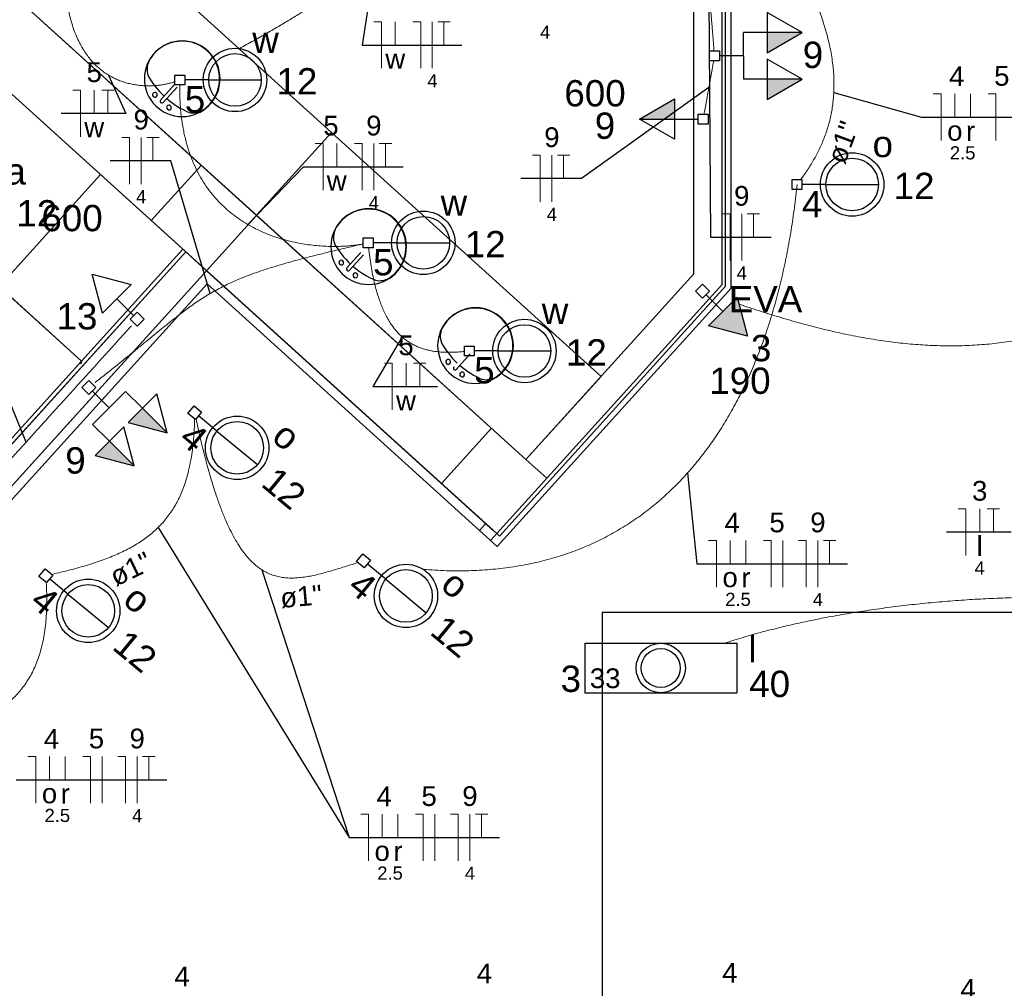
# Model space of a CAD drawing. Header units: millimetres. Extents: x 7 to 269, y 1 to 169.
# Tile 77 of 113: x 74.85 to 80.13, y 42.63 to 47.82. Entities that reach past the tile are written whole.
import ezdxf

# ---------------------------------------------------------------- set-up
doc = ezdxf.new("R2010")
doc.units = ezdxf.units.MM
doc.header["$MEASUREMENT"] = 0
for name, color, linetype, lineweight in [('Eletroduto - Marco Polo', 6, 'Continuous', 9), ('Fiação - Marco Polo', 3, 'Continuous', 9), ('Layout - Marco Polo', 252, 'Continuous', 25), ('Linha de Chamada - Marco Polo', 1, 'Continuous', 25), ('Luminárias - Marco Polo', 5, 'Continuous', 25), ('Textos - Marco Polo', 143, 'Continuous', 25), ('Tomadas - Marco Polo', 150, 'Continuous', 25)]:
    doc.layers.add(name, color=color, linetype=linetype, lineweight=lineweight)
doc.layers.add('Parede - Marco Polo', color=7, linetype='Continuous')
doc.styles.add('Arial', font='arial.ttf')

msp = doc.modelspace()

# ---------------------------------------------------------------- hatches: boundary and pattern name
at = {"layer": 'Tomadas - Marco Polo', "linetype": 'Continuous'}
for points in [[(78.8635, 47.7542), (79.051, 47.7542), (78.8635, 47.646)], [(78.8635, 47.5042), (79.051, 47.5042), (78.8635, 47.396)], [(78.3653, 47.2904), (78.1778, 47.2904), (78.3653, 47.3987)], [(78.5485, 46.1818), (78.7576, 46.1258), (78.7015, 46.3349)], [(75.5118, 45.7395), (75.6445, 45.6069), (75.4353, 45.6629)], [(75.3351, 45.5626), (75.4676, 45.4301), (75.2585, 45.4861)]]:
    msp.add_hatch(color=256, dxfattribs=at).paths.add_polyline_path(points)

# ---------------------------------------------------------------- linework, layer by layer
at = {"layer": 'Eletroduto - Marco Polo', "linetype": 'Continuous'}
for points in [[(76.0324, 47.6688), (76.1087, 47.7111), (76.1802, 47.7517), (76.2473, 47.7908), (76.31, 47.8284), (76.3684, 47.8644), (76.4229, 47.8991), (76.4735, 47.9324), (76.5204, 47.9644), (76.5638, 47.9951), (76.6038, 48.0246), (76.6407, 48.053), (76.6746, 48.0803), (76.7056, 48.1066), (76.734, 48.1319), (76.7599, 48.1562), (76.7835, 48.1797), (76.8049, 48.2024), (76.8244, 48.2243), (76.842, 48.2455), (76.858, 48.2661), (76.8726, 48.2861), (76.8858, 48.3055), (76.898, 48.3244), (76.9091, 48.3429), (76.9195, 48.3611), (76.9293, 48.3789), (76.9387, 48.3964), (76.9477, 48.4138), (76.9567, 48.4309), (76.9658, 48.448)], [(78.522, 48.3381), (78.5247, 48.3059), (78.5272, 48.2756), (78.5295, 48.2471), (78.5317, 48.2203), (78.5338, 48.1951), (78.5358, 48.1713), (78.5376, 48.1487), (78.5394, 48.1273), (78.5411, 48.1068), (78.5427, 48.0872), (78.5443, 48.0683), (78.5458, 48.0499), (78.5473, 48.032), (78.5487, 48.0144), (78.5501, 47.9969), (78.5516, 47.9793), (78.553, 47.9617), (78.5545, 47.9438), (78.556, 47.9254), (78.5576, 47.9065), (78.5592, 47.8869), (78.5609, 47.8664), (78.5627, 47.845), (78.5645, 47.8224), (78.5665, 47.7986), (78.5686, 47.7734), (78.5708, 47.7466), (78.5731, 47.7181), (78.5756, 47.6878), (78.5783, 47.6556)], [(79.0307, 48.1155), (79.0595, 48.0602), (79.0857, 48.0063), (79.1094, 47.9538), (79.1305, 47.9027), (79.1493, 47.853), (79.1657, 47.8047), (79.1798, 47.7576), (79.1918, 47.7119), (79.2016, 47.6673), (79.2094, 47.624), (79.2151, 47.5819), (79.219, 47.5409), (79.221, 47.5011), (79.2213, 47.4624), (79.2198, 47.4247), (79.2168, 47.388), (79.2121, 47.3524), (79.206, 47.3177), (79.1985, 47.2839), (79.1897, 47.2511), (79.1795, 47.2191), (79.1682, 47.188), (79.1557, 47.1577), (79.1422, 47.1282), (79.1277, 47.0994), (79.1123, 47.0714), (79.0961, 47.044), (79.0791, 47.0173), (79.0614, 46.9913), (79.043, 46.9658)], [(75.0929, 48.0601), (75.0965, 48.0018), (75.1025, 47.9471), (75.1105, 47.8961), (75.1206, 47.8487), (75.1325, 47.8046), (75.1462, 47.7638), (75.1616, 47.7262), (75.1785, 47.6916), (75.1968, 47.6601), (75.2163, 47.6314), (75.237, 47.6054), (75.2588, 47.5821), (75.2814, 47.5614), (75.3049, 47.543), (75.3289, 47.527), (75.3536, 47.5132), (75.3786, 47.5014), (75.4039, 47.4917), (75.4294, 47.4839), (75.455, 47.4778), (75.4804, 47.4734), (75.5057, 47.4705), (75.5306, 47.4691), (75.5551, 47.469), (75.579, 47.4702), (75.6022, 47.4724), (75.6246, 47.4757), (75.6461, 47.4799), (75.6665, 47.4849), (75.6857, 47.4905)], [(78.5757, 47.6025), (78.5733, 47.5894), (78.5711, 47.5771), (78.569, 47.5654), (78.5671, 47.5544), (78.5652, 47.544), (78.5634, 47.534), (78.5617, 47.5246), (78.5601, 47.5156), (78.5586, 47.5069), (78.5571, 47.4986), (78.5556, 47.4905), (78.5542, 47.4827), (78.5529, 47.475), (78.5515, 47.4674), (78.5501, 47.4599), (78.5488, 47.4523), (78.5474, 47.4447), (78.5461, 47.437), (78.5447, 47.4292), (78.5432, 47.4211), (78.5417, 47.4128), (78.5402, 47.4041), (78.5386, 47.3951), (78.5369, 47.3857), (78.5351, 47.3757), (78.5332, 47.3653), (78.5313, 47.3543), (78.5292, 47.3426), (78.527, 47.3303), (78.5246, 47.3172)], [(75.7118, 47.4744), (75.7129, 47.395), (75.7185, 47.3204), (75.7282, 47.2503), (75.742, 47.1846), (75.7595, 47.1233), (75.7805, 47.0661), (75.8048, 47.0131), (75.8321, 46.9639), (75.8621, 46.9186), (75.8946, 46.877), (75.9294, 46.8389), (75.9663, 46.8043), (76.0049, 46.7729), (76.0451, 46.7447), (76.0865, 46.7196), (76.129, 46.6974), (76.1722, 46.678), (76.2161, 46.6612), (76.2602, 46.647), (76.3044, 46.6352), (76.3484, 46.6256), (76.392, 46.6182), (76.4349, 46.6128), (76.4769, 46.6094), (76.5177, 46.6076), (76.5571, 46.6076), (76.5949, 46.609), (76.6308, 46.6118), (76.6645, 46.6159), (76.6958, 46.6211)], [(81.936, 47.3093), (81.8236, 47.1716), (81.712, 47.0434), (81.6013, 46.9244), (81.4914, 46.8144), (81.3823, 46.7131), (81.2738, 46.6204), (81.1659, 46.5359), (81.0585, 46.4594), (80.9517, 46.3906), (80.8453, 46.3294), (80.7392, 46.2754), (80.6334, 46.2284), (80.5279, 46.1881), (80.4226, 46.1544), (80.3173, 46.127), (80.2121, 46.1055), (80.107, 46.0898), (80.0017, 46.0797), (79.8963, 46.0748), (79.7907, 46.075), (79.6849, 46.0799), (79.5788, 46.0893), (79.4722, 46.1031), (79.3653, 46.1208), (79.2578, 46.1424), (79.1498, 46.1675), (79.0412, 46.1959), (78.9319, 46.2273), (78.8218, 46.2615), (78.7109, 46.2983)], [(77.0187, 44.875), (77.1425, 44.8682), (77.262, 44.868), (77.3773, 44.8744), (77.4884, 44.8872), (77.5954, 44.9062), (77.6984, 44.9313), (77.7972, 44.9623), (77.8921, 44.999), (77.9829, 45.0413), (78.0698, 45.0891), (78.1527, 45.1421), (78.2317, 45.2002), (78.3069, 45.2633), (78.3782, 45.3312), (78.4457, 45.4037), (78.5095, 45.4807), (78.5695, 45.562), (78.6258, 45.6475), (78.6784, 45.7369), (78.7273, 45.8302), (78.7727, 45.9272), (78.8144, 46.0277), (78.8526, 46.1316), (78.8873, 46.2387), (78.9185, 46.3488), (78.9462, 46.4619), (78.9705, 46.5776), (78.9914, 46.6959), (79.0089, 46.8167), (79.0232, 46.9397)], [(76.6965, 46.6209), (76.6106, 46.6011), (76.5308, 46.5822), (76.4567, 46.564), (76.388, 46.5465), (76.3243, 46.5295), (76.2652, 46.5128), (76.2103, 46.4964), (76.1593, 46.48), (76.1118, 46.4637), (76.0674, 46.4471), (76.0258, 46.4303), (75.9865, 46.413), (75.9492, 46.3952), (75.9136, 46.3767), (75.8792, 46.3574), (75.8457, 46.3371), (75.8126, 46.3157), (75.7797, 46.2931), (75.7466, 46.2692), (75.7128, 46.2437), (75.678, 46.2166), (75.6419, 46.1878), (75.604, 46.1571), (75.564, 46.1244), (75.5215, 46.0896), (75.4761, 46.0524), (75.4275, 46.0129), (75.3753, 45.9708), (75.3191, 45.926), (75.2585, 45.8785)], [(76.7254, 46.6), (76.7314, 46.5494), (76.7384, 46.5019), (76.7465, 46.4572), (76.7554, 46.4154), (76.7654, 46.3763), (76.7762, 46.3399), (76.7879, 46.3061), (76.8004, 46.2747), (76.8138, 46.2457), (76.828, 46.2191), (76.843, 46.1947), (76.8587, 46.1724), (76.8751, 46.1523), (76.8922, 46.134), (76.91, 46.1177), (76.9285, 46.1032), (76.9475, 46.0905), (76.9672, 46.0794), (76.9874, 46.0698), (77.0081, 46.0617), (77.0293, 46.0551), (77.0511, 46.0497), (77.0732, 46.0456), (77.0958, 46.0426), (77.1189, 46.0406), (77.1422, 46.0397), (77.166, 46.0396), (77.19, 46.0403), (77.2144, 46.0418), (77.239, 46.0439)], [(74.309, 44.9186), (74.364, 44.9794), (74.4156, 45.0364), (74.464, 45.0899), (74.5094, 45.1401), (74.5522, 45.1873), (74.5925, 45.2318), (74.6305, 45.2738), (74.6666, 45.3137), (74.7009, 45.3516), (74.7338, 45.3879), (74.7654, 45.4228), (74.796, 45.4566), (74.8258, 45.4895), (74.8551, 45.5219), (74.8842, 45.554), (74.9132, 45.5861), (74.9424, 45.6184), (74.9721, 45.6512), (75.0025, 45.6848), (75.0338, 45.7194), (75.0664, 45.7553), (75.1003, 45.7928), (75.136, 45.8322), (75.1735, 45.8737), (75.2132, 45.9176), (75.2554, 45.9641), (75.3001, 46.0136), (75.3478, 46.0662), (75.3986, 46.1224), (75.4528, 46.1822)], [(75.7915, 45.6823), (75.7895, 45.6279), (75.786, 45.5761), (75.7809, 45.5267), (75.7742, 45.4798), (75.766, 45.4352), (75.7563, 45.3928), (75.7449, 45.3526), (75.732, 45.3145), (75.7174, 45.2785), (75.7013, 45.2443), (75.6835, 45.2121), (75.6641, 45.1816), (75.643, 45.1528), (75.6203, 45.1256), (75.596, 45.1), (75.5699, 45.0759), (75.5422, 45.0531), (75.5129, 45.0317), (75.4818, 45.0115), (75.449, 44.9924), (75.4145, 44.9745), (75.3783, 44.9575), (75.3403, 44.9415), (75.3006, 44.9263), (75.2592, 44.9118), (75.216, 44.8981), (75.171, 44.885), (75.1243, 44.8724), (75.0757, 44.8602), (75.0254, 44.8484)], [(75.7991, 45.6819), (75.821, 45.584), (75.8431, 45.4935), (75.8654, 45.41), (75.8879, 45.3333), (75.9107, 45.2631), (75.9338, 45.1993), (75.9572, 45.1416), (75.981, 45.0896), (76.0052, 45.0432), (76.0298, 45.0021), (76.0549, 44.9661), (76.0805, 44.9349), (76.1067, 44.9083), (76.1334, 44.886), (76.1607, 44.8677), (76.1887, 44.8533), (76.2174, 44.8424), (76.2467, 44.8349), (76.2769, 44.8304), (76.3078, 44.8287), (76.3395, 44.8296), (76.372, 44.8328), (76.4055, 44.8381), (76.4398, 44.8451), (76.4751, 44.8538), (76.5114, 44.8638), (76.5488, 44.8748), (76.5872, 44.8867), (76.6266, 44.8991), (76.6672, 44.9119)], [(74.9956, 44.8051), (74.9981, 44.7461), (74.9985, 44.6899), (74.9966, 44.6365), (74.9927, 44.5857), (74.9866, 44.5375), (74.9785, 44.4919), (74.9682, 44.4487), (74.956, 44.4078), (74.9417, 44.3692), (74.9255, 44.3328), (74.9073, 44.2985), (74.8871, 44.2662), (74.8651, 44.236), (74.8412, 44.2075), (74.8154, 44.1809), (74.7878, 44.156), (74.7583, 44.1328), (74.7271, 44.1111), (74.6942, 44.0909), (74.6595, 44.072), (74.6231, 44.0546), (74.585, 44.0383), (74.5453, 44.0233), (74.5039, 44.0093), (74.461, 43.9963), (74.4164, 43.9842), (74.3703, 43.973), (74.3227, 43.9626), (74.2736, 43.9529), (74.223, 43.9438)], [(78.6334, 44.4793), (78.7345, 44.5106), (78.8385, 44.5398), (78.9451, 44.5669), (79.0541, 44.5918), (79.1651, 44.6145), (79.278, 44.6352), (79.3924, 44.6537), (79.508, 44.6702), (79.6246, 44.6845), (79.742, 44.6966), (79.8597, 44.7067), (79.9777, 44.7147), (80.0955, 44.7205), (80.2129, 44.7243), (80.3297, 44.7259), (80.4455, 44.7254), (80.5601, 44.7229), (80.6732, 44.7182), (80.7846, 44.7115), (80.8939, 44.7026), (81.0009, 44.6917), (81.1053, 44.6787), (81.2069, 44.6636), (81.3053, 44.6464), (81.4003, 44.6271), (81.4917, 44.6058), (81.579, 44.5823), (81.6622, 44.5569), (81.7408, 44.5293), (81.8147, 44.4997)]]:
    msp.add_spline(points, degree=3, dxfattribs=at)
at = {"layer": 'Fiação - Marco Polo'}
for p, q in [((76.7528, 47.8128), (76.7946, 47.8128)), ((76.7946, 47.5628), (76.7946, 47.8128)), ((76.8681, 47.6878), (76.8681, 47.8128)), ((76.9626, 47.8128), (77.0042, 47.8128)), ((77.0042, 47.5628), (77.0042, 47.8128)), ((77.0667, 47.5628), (77.0667, 47.8128)), ((77.0959, 47.8128), (77.1626, 47.8128)), ((77.1292, 47.6878), (77.1292, 47.8128)), ((75.1379, 47.4455), (75.1796, 47.4455)), ((75.1796, 47.1955), (75.1796, 47.4455)), ((75.2532, 47.3205), (75.2532, 47.4455)), ((75.2935, 47.4455), (75.3602, 47.4455)), ((75.3268, 47.3205), (75.3268, 47.4455)), ((79.7541, 47.4254), (79.7957, 47.4254)), ((79.7957, 47.1754), (79.7957, 47.4254)), ((79.8693, 47.3004), (79.8693, 47.4254)), ((79.9541, 47.3004), (79.9541, 47.4254)), ((80.0485, 47.4254), (80.0902, 47.4254)), ((80.0902, 47.1754), (80.0902, 47.4254)), ((75.401, 47.1909), (75.4427, 47.1909)), ((75.4427, 46.9409), (75.4427, 47.1909)), ((75.5052, 46.9409), (75.5052, 47.1909)), ((75.5344, 47.1909), (75.6011, 47.1909)), ((75.5677, 47.0659), (75.5677, 47.1909)), ((76.4389, 47.1589), (76.4805, 47.1589)), ((76.4805, 46.9089), (76.4805, 47.1589)), ((76.5541, 47.0339), (76.5541, 47.1589)), ((76.6486, 47.1589), (76.6902, 47.1589)), ((76.6902, 46.9089), (76.6902, 47.1589)), ((76.7527, 46.9089), (76.7527, 47.1589)), ((76.7819, 47.1589), (76.8486, 47.1589)), ((76.8152, 47.0339), (76.8152, 47.1589)), ((77.6041, 47.0966), (77.6457, 47.0966)), ((77.6457, 46.8466), (77.6457, 47.0966)), ((77.7082, 46.8466), (77.7082, 47.0966)), ((77.7373, 47.0966), (77.8041, 47.0966)), ((77.7707, 46.9716), (77.7707, 47.0966)), ((78.6222, 46.7822), (78.6638, 46.7822)), ((78.6638, 46.5322), (78.6638, 46.7822)), ((78.7263, 46.5322), (78.7263, 46.7822)), ((78.7554, 46.7822), (78.8221, 46.7822)), ((78.7888, 46.6572), (78.7888, 46.7822)), ((76.8103, 45.9806), (76.852, 45.9806)), ((76.852, 45.7306), (76.852, 45.9806)), ((76.9256, 45.8556), (76.9256, 45.9806)), ((76.9659, 45.9806), (77.0326, 45.9806)), ((76.9993, 45.8556), (76.9993, 45.9806)), ((79.8878, 45.1998), (79.9295, 45.1998)), ((79.9295, 44.9498), (79.9295, 45.1998)), ((80.0031, 45.0748), (80.0031, 45.1998)), ((80.0434, 45.1998), (80.11, 45.1998)), ((80.0767, 45.0748), (80.0767, 45.1998)), ((78.5489, 45.0303), (78.5905, 45.0303)), ((78.5905, 44.7803), (78.5905, 45.0303)), ((78.6642, 44.9053), (78.6642, 45.0303)), ((78.7489, 44.9053), (78.7489, 45.0303)), ((78.8433, 45.0303), (78.885, 45.0303)), ((78.885, 44.7803), (78.885, 45.0303)), ((78.9475, 44.7803), (78.9475, 45.0303)), ((79.0308, 45.0303), (79.0725, 45.0303)), ((79.0725, 44.7803), (79.0725, 45.0303)), ((79.135, 44.7803), (79.135, 45.0303)), ((79.1642, 45.0303), (79.2308, 45.0303)), ((79.1975, 44.9053), (79.1975, 45.0303)), ((74.8975, 43.8713), (74.9392, 43.8713)), ((74.9392, 43.6213), (74.9392, 43.8713)), ((75.0128, 43.7463), (75.0128, 43.8713)), ((75.0975, 43.7463), (75.0975, 43.8713)), ((75.1919, 43.8713), (75.2336, 43.8713)), ((75.2336, 43.6213), (75.2336, 43.8713)), ((75.2961, 43.6213), (75.2961, 43.8713)), ((75.3794, 43.8713), (75.4211, 43.8713)), ((75.4211, 43.6213), (75.4211, 43.8713)), ((75.4836, 43.6213), (75.4836, 43.8713)), ((75.5128, 43.8713), (75.5794, 43.8713)), ((75.5461, 43.7463), (75.5461, 43.8713)), ((76.6823, 43.5624), (76.724, 43.5624)), ((76.724, 43.3124), (76.724, 43.5624)), ((76.7976, 43.4374), (76.7976, 43.5624)), ((76.8823, 43.4374), (76.8823, 43.5624)), ((76.9767, 43.5624), (77.0184, 43.5624)), ((77.0184, 43.3124), (77.0184, 43.5624)), ((77.0809, 43.3124), (77.0809, 43.5624)), ((77.1642, 43.5624), (77.2059, 43.5624)), ((77.2059, 43.3124), (77.2059, 43.5624)), ((77.2684, 43.3124), (77.2684, 43.5624)), ((77.2976, 43.5624), (77.3642, 43.5624)), ((77.3309, 43.4374), (77.3309, 43.5624))]:
    msp.add_line(p, q, dxfattribs=at)
at = {"layer": 'Layout - Marco Polo'}
for p, q in [((74.0798, 49.4338), (76.5263, 47.2193)), ((75.6088, 47.3928), (75.6833, 47.4753)), ((75.6234, 47.3798), (75.6974, 47.4623)), ((76.1234, 46.7743), (76.5263, 47.2193)), ((76.5263, 47.2193), (77.9719, 45.9103)), ((74.7424, 46.3923), (75.2858, 46.9928)), ((76.6088, 46.4923), (76.6829, 46.5748)), ((76.6228, 46.4798), (76.6974, 46.5623)), ((74.7418, 46.3918), (75.1843, 45.9913)), ((77.1959, 45.9483), (77.2703, 46.0308)), ((81.7178, 44.6433), (77.9779, 44.6433)), ((77.9779, 44.6433), (77.9779, 41.2653))]:
    msp.add_line(p, q, dxfattribs=at)
at = {"layer": 'Layout - Marco Polo', "color": 9}
msp.add_line((75.1848, 45.9918), (74.7424, 46.3923), dxfattribs=at)
at = {"layer": 'Layout - Marco Polo'}
for centre, radius, start, end in [((75.7249, 47.5068), 0.203, 0, 180), ((75.7244, 47.5068), 0.2014, 303.307, 152.693), ((75.6409, 47.5563), 0.1045, 155.81, 197.207), ((75.7249, 47.5068), 0.203, 180, 0), ((75.9373, 47.7433), 0.4523, 208.791, 226.793), ((75.5784, 47.4203), 0.0127, 318, 138), ((75.5784, 47.4203), 0.0127, 138, 318), ((75.6158, 47.3863), 0.00953, 138, 318), ((75.9373, 47.7433), 0.4523, 229.207, 247.209), ((75.6539, 47.3523), 0.0127, 138, 318), ((75.6539, 47.3523), 0.0127, 318, 138), ((75.7823, 47.4288), 0.1045, 258.793, 300.19), ((76.7253, 46.6063), 0.203, 0, 180), ((76.7244, 46.6063), 0.2014, 303.307, 152.693), ((76.6409, 46.6558), 0.1045, 155.81, 197.207), ((76.7253, 46.6063), 0.203, 180, 0), ((76.9373, 46.8428), 0.4523, 208.791, 226.793), ((76.5784, 46.5203), 0.0127, 318, 138), ((76.5784, 46.5203), 0.0127, 138, 318), ((76.6158, 46.4863), 0.00953, 138, 318), ((76.9373, 46.8428), 0.4523, 229.207, 247.209), ((76.6539, 46.4523), 0.0127, 138, 318), ((76.6539, 46.4523), 0.0127, 318, 138), ((76.7823, 46.5283), 0.1045, 258.793, 300.19), ((77.2983, 46.0753), 0.203, 0, 180), ((77.2973, 46.0753), 0.2014, 303.307, 152.693), ((77.2138, 46.1248), 0.1045, 155.81, 197.207), ((77.2983, 46.0753), 0.203, 180, 0), ((77.5104, 46.3113), 0.4523, 208.791, 226.793), ((77.1513, 45.9888), 0.0127, 138, 318), ((77.1513, 45.9888), 0.0127, 318, 138), ((77.1889, 45.9548), 0.00953, 138, 318), ((77.5104, 46.3113), 0.4523, 229.207, 247.209), ((77.2268, 45.9208), 0.0127, 138, 318), ((77.2268, 45.9208), 0.0127, 318, 138), ((77.3554, 45.9973), 0.1045, 258.793, 300.19)]:
    msp.add_arc(centre, radius, start, end, dxfattribs=at)
at = {"layer": 'Linha de Chamada - Marco Polo'}
for p, q in [((76.7633, 48.1595), (76.6903, 47.6878)), ((78.5501, 47.9969), (78.5597, 46.6572)), ((76.6903, 47.6878), (77.2251, 47.6878)), ((75.3294, 47.5267), (75.4227, 47.3205)), ((78.5501, 47.4599), (77.8666, 46.9716)), ((79.2203, 47.4335), (79.6916, 47.3004)), ((75.4227, 47.3205), (75.0754, 47.3205)), ((79.6916, 47.3004), (80.4985, 47.3004)), ((75.6636, 47.0659), (75.3385, 47.0659)), ((75.8748, 46.3548), (75.6636, 47.0659)), ((76.0777, 46.7246), (76.3764, 47.0339)), ((76.3764, 47.0339), (76.9111, 47.0339)), ((77.8666, 46.9716), (77.5416, 46.9716)), ((78.5597, 46.6572), (78.8846, 46.6572)), ((76.9055, 46.1217), (76.7478, 45.8556)), ((74.8876, 45.5579), (74.7681, 45.8528)), ((76.7478, 45.8556), (77.0951, 45.8556)), ((78.4363, 45.393), (78.4864, 44.9053)), ((75.5955, 45.0996), (76.6198, 43.4374)), ((80.1725, 45.0748), (79.8253, 45.0748)), ((78.4864, 44.9053), (79.2933, 44.9053)), ((76.1519, 44.8732), (76.6198, 43.4374)), ((74.835, 43.7463), (75.6419, 43.7463)), ((76.6198, 43.4374), (77.4267, 43.4374))]:
    msp.add_line(p, q, dxfattribs=at)
at = {"layer": 'Luminárias - Marco Polo'}
for p, q in [((75.6859, 47.5268), (75.739, 47.5268)), ((75.6859, 47.4738), (75.6859, 47.5268)), ((75.739, 47.5268), (75.739, 47.4738)), ((75.867, 47.5003), (75.739, 47.5003)), ((75.867, 47.5003), (76.1495, 47.5003)), ((75.739, 47.4738), (75.6859, 47.4738)), ((78.9967, 46.9662), (79.0496, 46.9662)), ((78.9967, 46.9132), (78.9967, 46.9662)), ((79.0496, 46.9662), (79.0496, 46.9132)), ((79.0496, 46.9132), (78.9967, 46.9132)), ((79.1776, 46.9397), (79.0496, 46.9397)), ((79.1776, 46.9397), (79.4601, 46.9397)), ((76.6962, 46.6534), (76.7493, 46.6534)), ((76.6962, 46.6003), (76.6962, 46.6534)), ((76.7493, 46.6534), (76.7493, 46.6003)), ((76.7493, 46.6003), (76.6962, 46.6003)), ((76.8773, 46.6268), (76.7493, 46.6268)), ((76.8773, 46.6268), (77.1598, 46.6268)), ((77.2387, 46.0732), (77.2917, 46.0732)), ((77.2387, 46.0202), (77.2387, 46.0732)), ((77.2917, 46.0732), (77.2917, 46.0202)), ((77.2917, 46.0202), (77.2387, 46.0202)), ((77.4196, 46.0466), (77.2917, 46.0466)), ((77.4196, 46.0466), (77.7022, 46.0466)), ((75.7546, 45.7121), (75.7884, 45.753)), ((75.7884, 45.753), (75.8293, 45.7192)), ((75.7955, 45.6784), (75.7546, 45.7121)), ((75.8293, 45.7192), (75.7955, 45.6784)), ((75.9111, 45.6172), (75.8124, 45.6988)), ((75.9111, 45.6172), (76.1288, 45.4373)), ((76.66, 44.9176), (76.6938, 44.9585)), ((76.6938, 44.9585), (76.7347, 44.9247)), ((76.7009, 44.8839), (76.66, 44.9176)), ((76.7347, 44.9247), (76.7009, 44.8839)), ((76.8165, 44.8227), (76.7178, 44.9043)), ((74.9557, 44.8377), (74.9895, 44.8786)), ((74.9895, 44.8786), (75.0304, 44.8448)), ((75.0304, 44.8448), (74.9966, 44.804)), ((74.9966, 44.804), (74.9557, 44.8377)), ((75.1121, 44.7428), (75.0135, 44.8244)), ((76.8165, 44.8227), (77.0343, 44.6428)), ((75.1121, 44.7428), (75.3299, 44.5629)), ((77.8841, 44.4788), (78.7001, 44.4788)), ((77.8841, 44.4788), (77.8841, 44.2137)), ((78.7001, 44.4788), (78.7001, 44.2137)), ((77.8841, 44.2137), (78.7001, 44.2137))]:
    msp.add_line(p, q, dxfattribs=at)
for centre, radius in [((76.0082, 47.5003), 0.17), ((76.0082, 47.5003), 0.1412), ((79.3189, 46.9397), 0.17), ((79.3189, 46.9397), 0.1412), ((77.0185, 46.6268), 0.17), ((77.0185, 46.6268), 0.1412), ((77.5609, 46.0466), 0.17), ((77.5609, 46.0466), 0.1412), ((76.0199, 45.5273), 0.17), ((76.0199, 45.5273), 0.1412), ((76.9253, 44.7328), 0.17), ((76.9253, 44.7328), 0.1412), ((75.221, 44.6529), 0.17), ((75.221, 44.6529), 0.1412), ((78.2921, 44.3462), 0.1325), ((78.2921, 44.3462), 0.1046)]:
    msp.add_circle(centre, radius, dxfattribs=at)
at = {"layer": 'Parede - Marco Polo'}
for p, q in [((71.8739, 50.0818), (77.4119, 45.0678)), ((76.1234, 46.7743), (73.6773, 48.9893)), ((78.6398, 46.3948), (78.6398, 48.7048)), ((74.0109, 48.6868), (77.5688, 45.4653)), ((78.6198, 48.6848), (78.6198, 46.4023)), ((78.6698, 46.3833), (78.6698, 48.6628)), ((78.4698, 46.4603), (78.4698, 48.4968)), ((75.7438, 46.5783), (74.4463, 47.7528)), ((75.8268, 47.0423), (75.5583, 46.7458)), ((75.8548, 46.4773), (76.1234, 46.7738)), ((77.5688, 45.4653), (76.1234, 46.7743)), ((75.7284, 46.5923), (75.1848, 45.9918)), ((75.7104, 46.5413), (72.2998, 42.7743)), ((74.6363, 45.3548), (75.7438, 46.5783)), ((75.7438, 46.5783), (75.8548, 46.4773)), ((75.8548, 46.4773), (74.7473, 45.2543)), ((75.8548, 46.4773), (77.4119, 45.0678)), ((77.4119, 45.0678), (75.8548, 46.4773)), ((75.8554, 46.4768), (77.3529, 45.1213)), ((75.8554, 46.4768), (77.3974, 45.0808)), ((77.3974, 45.0808), (75.8554, 46.4768)), ((77.5688, 45.4653), (78.4698, 46.4603)), ((72.4479, 42.6403), (75.8584, 46.4068)), ((75.8584, 46.4068), (77.4154, 44.9973)), ((78.6198, 46.4023), (77.4119, 45.0678)), ((78.6198, 46.4023), (77.4119, 45.0678)), ((77.4154, 44.9973), (78.6698, 46.3833)), ((77.4269, 45.0543), (78.6398, 46.3948)), ((75.1848, 45.9923), (75.1833, 45.9788)), ((77.9719, 45.9103), (77.5688, 45.4653)), ((77.3838, 45.6328), (77.1154, 45.3363)), ((77.6804, 45.3643), (77.5688, 45.4653)), ((77.3529, 45.1213), (77.3194, 45.0843)), ((77.4119, 45.0678), (77.3783, 45.0308)), ((77.4269, 45.0543), (77.4119, 45.0678))]:
    msp.add_line(p, q, dxfattribs=at)
at = {"layer": 'Parede - Marco Polo', "color": 9}
for p, q in [((72.8708, 43.1803), (75.8554, 46.4768)), ((75.1843, 45.9913), (74.6409, 45.3908))]:
    msp.add_line(p, q, dxfattribs=at)
at = {"layer": 'Parede - Marco Polo', "color": 1}
msp.add_line((75.1779, 45.9838), (75.1833, 45.9788), dxfattribs=at)
at = {"layer": 'Tomadas - Marco Polo'}
for p, q in [((79.051, 47.7542), (78.8635, 47.8625)), ((78.8635, 47.8625), (78.8635, 47.646)), ((78.7355, 47.6292), (78.7355, 47.7542)), ((78.8635, 47.7542), (78.7355, 47.7542)), ((78.8635, 47.646), (79.051, 47.7542)), ((79.051, 47.7542), (78.8635, 47.7542)), ((78.554, 47.6028), (78.554, 47.6558)), ((78.554, 47.6558), (78.6069, 47.6558)), ((78.6069, 47.6558), (78.6069, 47.6028)), ((78.6069, 47.6028), (78.554, 47.6028)), ((78.7355, 47.6292), (78.6069, 47.6292)), ((78.7355, 47.6292), (78.7355, 47.5042)), ((79.051, 47.5042), (78.8635, 47.6125)), ((78.8635, 47.6125), (78.8635, 47.396)), ((78.8635, 47.5042), (78.7355, 47.5042)), ((78.8635, 47.396), (79.051, 47.5042)), ((79.051, 47.5042), (78.8635, 47.5042)), ((79.051, 47.5042), (78.8635, 47.5042)), ((78.1778, 47.2904), (78.3653, 47.3987)), ((78.3653, 47.3987), (78.3653, 47.1822)), ((78.1778, 47.2904), (78.3653, 47.2904)), ((78.3653, 47.1822), (78.1778, 47.2904)), ((78.3653, 47.2904), (78.4933, 47.2904)), ((78.4933, 47.264), (78.4933, 47.317)), ((78.4933, 47.317), (78.5463, 47.317)), ((78.5463, 47.317), (78.5463, 47.264)), ((78.5463, 47.264), (78.4933, 47.264)), ((75.2982, 46.2495), (75.2421, 46.4586)), ((75.2421, 46.4586), (75.4513, 46.4026)), ((75.4513, 46.4026), (75.2982, 46.2495)), ((78.4783, 46.3676), (78.5157, 46.4051)), ((78.5157, 46.4051), (78.5532, 46.3676)), ((75.3748, 46.326), (75.4653, 46.2355)), ((78.5157, 46.3302), (78.4783, 46.3676)), ((78.5532, 46.3676), (78.5157, 46.3302)), ((78.625, 46.2584), (78.5345, 46.3489)), ((78.5485, 46.1818), (78.7015, 46.3349)), ((78.7015, 46.3349), (78.7576, 46.1258)), ((75.4466, 46.2167), (75.484, 46.2542)), ((75.484, 46.1793), (75.4466, 46.2167)), ((75.484, 46.2542), (75.5215, 46.2168)), ((75.5215, 46.2168), (75.484, 46.1793)), ((78.7576, 46.1258), (78.5485, 46.1818)), ((75.1859, 45.8511), (75.2233, 45.8886)), ((75.2233, 45.8137), (75.1859, 45.8511)), ((75.2233, 45.8886), (75.2609, 45.8511)), ((75.2609, 45.8511), (75.2233, 45.8137)), ((75.3329, 45.7415), (75.2421, 45.8324)), ((75.3329, 45.7415), (75.4213, 45.8299)), ((75.5118, 45.7395), (75.4213, 45.8299)), ((75.5884, 45.816), (75.4353, 45.6629)), ((75.6445, 45.6069), (75.5884, 45.816)), ((75.3329, 45.7415), (75.2446, 45.6531)), ((75.6445, 45.6069), (75.5118, 45.7395)), ((75.3351, 45.5626), (75.2446, 45.6531)), ((75.4116, 45.6392), (75.2585, 45.4861)), ((75.4676, 45.4301), (75.4116, 45.6392)), ((75.4353, 45.6629), (75.6445, 45.6069)), ((75.4676, 45.4301), (75.3351, 45.5626)), ((75.4676, 45.4301), (75.3351, 45.5626)), ((75.2585, 45.4861), (75.4676, 45.4301))]:
    msp.add_line(p, q, dxfattribs=at)

# ---------------------------------------------------------------- texts
at = {"layer": 'Fiação - Marco Polo', "attachment_point": 8, "line_spacing_factor": 0.798, "style": 'Arial'}
for s, insert, char_height, width in [('4', (77.672, 47.7212), 0.0706, 0.08472), ('w', (76.868, 47.5608), 0.1059, 0.12708), ('5', (75.253, 47.4878), 0.1059, 0.12708), ('4', (79.8805, 47.4678), 0.1059, 0.12708), ('5', (80.1215, 47.4678), 0.1059, 0.12708), ('4', (77.067, 47.4602), 0.0706, 0.08472), ('9', (75.505, 47.2333), 0.1059, 0.12708), ('5', (76.523, 47.2013), 0.1059, 0.12708), ('9', (76.753, 47.2013), 0.1059, 0.12708), ('w', (75.253, 47.1933), 0.1059, 0.12708), ('9', (77.708, 47.1388), 0.1059, 0.12708), ('o', (79.8695, 47.1733), 0.1059, 0.12708), ('r', (79.954, 47.1733), 0.1059, 0.12708), ('2.5', (79.9115, 47.0732), 0.0706, 0.25416), ('w', (76.554, 46.9068), 0.1059, 0.12708), ('9', (78.7265, 46.8243), 0.1059, 0.12708), ('4', (75.505, 46.8387), 0.0706, 0.08472), ('4', (76.753, 46.8067), 0.0706, 0.08472), ('4', (77.708, 46.7442), 0.0706, 0.08472), ('4', (78.7265, 46.4297), 0.0706, 0.08472), ('5', (76.9255, 46.0228), 0.1059, 0.12708), ('w', (76.9255, 45.7283), 0.1059, 0.12708), ('3', (80.003, 45.2423), 0.1059, 0.12708), ('9', (79.135, 45.0728), 0.1059, 0.12708), ('4', (78.675, 45.0728), 0.1059, 0.12708), ('5', (78.916, 45.0728), 0.1059, 0.12708), ('l', (80.003, 44.9478), 0.1059, 0.12708), ('4', (80.003, 44.8477), 0.0706, 0.08472), ('o', (78.664, 44.7783), 0.1059, 0.12708), ('r', (78.749, 44.7783), 0.1059, 0.12708), ('2.5', (78.7065, 44.6782), 0.0706, 0.25416), ('4', (79.135, 44.6782), 0.0706, 0.08472), ('4', (75.024, 43.9138), 0.1059, 0.12708), ('5', (75.265, 43.9138), 0.1059, 0.12708), ('9', (75.4835, 43.9138), 0.1059, 0.12708), ('4', (76.8085, 43.6048), 0.1059, 0.12708), ('5', (77.0495, 43.6048), 0.1059, 0.12708), ('9', (77.2685, 43.6048), 0.1059, 0.12708), ('o', (75.013, 43.6193), 0.1059, 0.12708), ('r', (75.0975, 43.6193), 0.1059, 0.12708), ('2.5', (75.055, 43.5192), 0.0706, 0.25416), ('4', (75.4835, 43.5192), 0.0706, 0.08472), ('o', (76.7975, 43.3103), 0.1059, 0.12708), ('r', (76.8825, 43.3103), 0.1059, 0.12708), ('2.5', (76.84, 43.2102), 0.0706, 0.25416), ('4', (77.2685, 43.2102), 0.0706, 0.08472), ('4', (77.346, 42.6553), 0.1059, 0.12708), ('4', (78.6625, 42.6588), 0.1059, 0.12708), ('4', (75.724, 42.6393), 0.1059, 0.12708), ('4', (79.941, 42.5728), 0.1059, 0.12708)]:
    msp.add_mtext(s, dxfattribs=dict(at, insert=insert, char_height=char_height, width=width))
at = {"layer": 'Luminárias - Marco Polo', "insert": (77.9115, 44.2368), "char_height": 0.1059, "width": 0.25416, "attachment_point": 7, "line_spacing_factor": 0.798, "style": 'Arial'}
msp.add_mtext('33', dxfattribs=at)
at = {"layer": 'Textos - Marco Polo', "char_height": 0.1412, "line_spacing_factor": 0.798, "style": 'Arial'}
for s, insert, width, attachment_point in [('w', (76.172, 47.6455), 0.16944, 8), ('9', (79.1085, 47.5625), 0.16944, 8), ('12', (76.3405, 47.4225), 0.33888, 8), ('600', (77.9395, 47.3565), 0.50832, 8), ('5', (75.7935, 47.324), 0.16944, 8), ('9', (77.993, 47.1825), 0.16944, 8), ('o', (79.483, 47.0845), 0.16944, 8), ('aa', (74.777, 46.9375), 0.33888, 8), ('12', (79.651, 46.8615), 0.33888, 8), ('w', (77.1825, 46.772), 0.16944, 8), ('4', (79.104, 46.7635), 0.16944, 8), ('12', (74.945, 46.7145), 0.33888, 8), ('600', (75.134, 46.687), 0.50832, 8), ('12', (77.3505, 46.549), 0.33888, 8), ('5', (76.8035, 46.4505), 0.16944, 8), ('EVA', (78.854, 46.254), 0.50832, 8), ('13', (75.1605, 46.16), 0.33888, 8), ('w', (77.725, 46.1915), 0.16944, 8), ('3', (78.8305, 45.9895), 0.16944, 8), ('12', (77.893, 45.9685), 0.33888, 8), ('5', (77.346, 45.8705), 0.16944, 8), ('190', (78.717, 45.8145), 0.50832, 8), ('9', (75.1525, 45.387), 0.16944, 8), ('l', (78.762, 44.377), 0.16944, 7), ('3', (77.755, 44.216), 0.16944, 7), ('40', (78.7665, 44.1885), 0.33888, 7)]:
    msp.add_mtext(s, dxfattribs=dict(at, insert=insert, width=width, attachment_point=attachment_point))
at = {"layer": 'Textos - Marco Polo', "attachment_point": 8, "line_spacing_factor": 0.798, "style": 'Arial'}
for s, insert, char_height, width, rotation in [('ø1"', (79.3207, 47.147), 0.1059, 0.38124, 69.8264), ('4', (75.7422, 45.5283), 0.1412, 0.16944, 320.4324), ('o', (76.2387, 45.5348), 0.1412, 0.16944, 320.4324), ('12', (76.2262, 45.2558), 0.1412, 0.33888, 320.4324), ('ø1"', (75.4719, 44.8279), 0.1059, 0.38124, 25.6914), ('4', (76.6477, 44.7338), 0.1412, 0.16944, 320.4324), ('o', (77.1442, 44.7403), 0.1412, 0.16944, 320.4324), ('4', (74.9432, 44.6538), 0.1412, 0.16944, 320.4324), ('o', (75.4397, 44.6603), 0.1412, 0.16944, 320.4324), ('ø1"', (76.3679, 44.6752), 0.1059, 0.38124, 5.128), ('12', (77.1317, 44.4613), 0.1412, 0.33888, 320.4324), ('12', (75.4277, 44.3813), 0.1412, 0.33888, 320.4324)]:
    msp.add_mtext(s, dxfattribs=dict(at, insert=insert, char_height=char_height, width=width, rotation=rotation))

doc.saveas('drawing.dxf')
